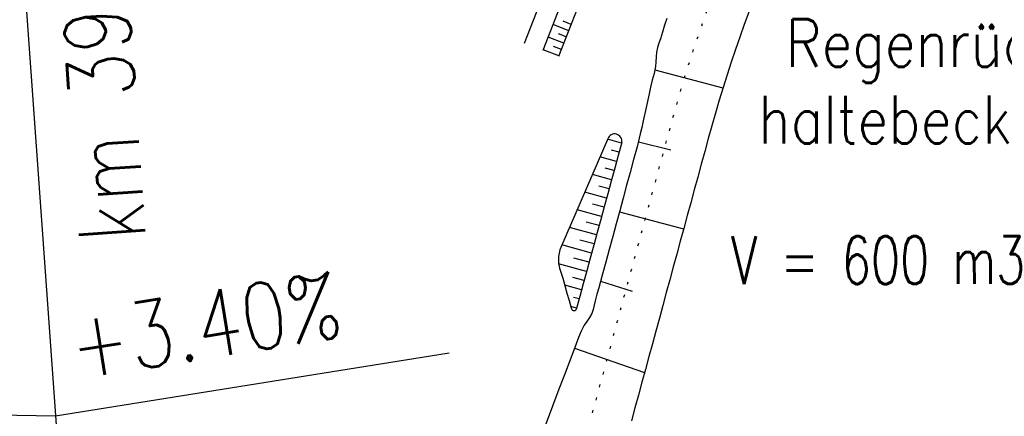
# Model space of a CAD drawing. Extents: x 0 to 1135, y 0 to 420.
# Tile 60 of 116: x 787 to 824, y 84 to 99. Entities that reach past the tile are written whole.
import ezdxf

# ---------------------------------------------------------------- set-up
doc = ezdxf.new("R2010")
doc.units = 0
doc.header["$LTSCALE"] = 2
doc.header["$MEASUREMENT"] = 0
doc.linetypes.add('AUSGEZOGEN', pattern=[0])
doc.linetypes.add('PUNKTX2', pattern=[0.5, 0, -0.5])
for name, color, linetype in [('FBRTOP', 8, 'AUSGEZOGEN'), ('NZ', 8, 'AUSGEZOGEN'), ('Regenrückhaltebecken', 15, 'CONTINUOUS'), ('Wege', 15, 'CONTINUOUS')]:
    doc.layers.add(name, color=color, linetype=linetype)
doc.styles.add('ROMANS', font='romans.shx', dxfattribs={"width": 0.8})

msp = doc.modelspace()

# ---------------------------------------------------------------- linework, layer by layer
at = {"layer": 'FBRTOP', "const_width": 0.5}
for points in [[(703.395, 216.78, -0.000001), (715.863, 217.671, 0.000009), (728.331, 218.561, 0.00001), (740.799, 219.453, -0.000012), (753.267, 220.344, -0.000007), (765.735, 221.235, 0.000008), (778.203, 222.125, 0.000004), (815.608, 224.799, -0.000002), (853.013, 227.472, -0.000001), (902.886, 231.036, 0.000001), (950, 234.403, 0.000002)], [(703.68, 212.79, -0.000001), (716.148, 213.681, 0.000009), (728.616, 214.572, 0.00001), (741.084, 215.463, -0.000012), (753.552, 216.354, -0.000007), (766.02, 217.245, 0.000008), (778.488, 218.136, 0.000004), (815.893, 220.809, -0.000002), (853.298, 223.482, -0.000001), (903.171, 227.046, 0.000001), (950, 230.392, 0.000002)]]:
    msp.add_lwpolyline(points, format="xyb", dxfattribs=at)
at = {"layer": 'NZ'}
for p, q in [((779.103, 212.994), (788.693, 78.764)), ((788.325, 83.921), (803.137, 86.29)), ((773.327, 84.16), (788.325, 83.921))]:
    msp.add_line(p, q, dxfattribs=at)
at = {"layer": 'Regenrückhaltebecken', "linetype": 'Continuous'}
for p, q in [((810.873, 96.934), (813.432, 96.263)), ((809.62, 94.183), (809.092, 94.327)), ((810.252, 94.231), (811.468, 93.931)), ((809.526, 93.838), (809.238, 93.916)), ((809.432, 93.493), (808.806, 93.664)), ((809.244, 92.803), (808.52, 93)), ((809.338, 93.148), (809.001, 93.24)), ((809.056, 92.113), (808.234, 92.337)), ((809.15, 92.458), (808.763, 92.563)), ((808.962, 91.768), (808.526, 91.887)), ((808.868, 91.423), (807.948, 91.674)), ((809.537, 91.594), (811.954, 90.957)), ((808.774, 91.078), (808.289, 91.21)), ((808.68, 90.733), (807.662, 91.01)), ((808.586, 90.388), (808.053, 90.533)), ((808.492, 90.043), (807.366, 90.35)), ((808.304, 89.353), (807.25, 89.64)), ((808.398, 89.698), (807.829, 89.853)), ((808.21, 89.008), (807.785, 89.124)), ((808.828, 88.988), (810.022, 88.618)), ((808.116, 88.663), (807.487, 88.834)), ((808.022, 88.318), (807.809, 88.376)), ((807.928, 87.973), (807.71, 88.032)), ((807.849, 86.465), (810.483, 85.557))]:
    msp.add_line(p, q, dxfattribs=at)
at = {"layer": 'Regenrückhaltebecken', "linetype": 'PUNKTX2'}
msp.add_lwpolyline([(812.826, 99.155), (812.652, 98.671), (812.482, 98.184), (812.317, 97.697), (812.157, 97.207), (812.002, 96.716), (811.851, 96.223), (811.706, 95.729), (811.566, 95.234), (811.432, 94.744), (811.3, 94.262), (811.169, 93.779), (811.037, 93.297), (810.906, 92.815), (810.774, 92.332), (810.643, 91.85), (810.512, 91.367), (810.38, 90.885), (810.249, 90.403), (810.117, 89.92), (809.986, 89.438), (809.854, 88.955), (809.723, 88.473), (809.591, 87.991), (809.46, 87.508), (809.329, 87.026), (809.197, 86.543), (809.066, 86.061), (808.934, 85.578), (808.803, 85.096), (808.671, 84.614), (808.54, 84.131), (808.408, 83.649)], dxfattribs=at)
at = {"layer": 'Regenrückhaltebecken', "linetype": 'Continuous'}
for points in [[(814.409, 99.108), (814.235, 98.639), (814.065, 98.169), (813.9, 97.697), (813.74, 97.223), (813.585, 96.748), (813.434, 96.271), (813.288, 95.793), (813.147, 95.313), (813.011, 94.832), (812.879, 94.35), (812.747, 93.868), (812.616, 93.385), (812.485, 92.903), (812.353, 92.42), (812.222, 91.938), (812.09, 91.455), (811.959, 90.973), (811.827, 90.491), (811.696, 90.008), (811.564, 89.526), (811.433, 89.043), (811.302, 88.561), (811.17, 88.079), (811.039, 87.596), (810.907, 87.114), (810.776, 86.631), (810.644, 86.149), (810.513, 85.667), (810.381, 85.184), (810.25, 84.702), (810.119, 84.219), (809.987, 83.737)], [(811.317, 98.864), (811.238, 98.612), (811.163, 98.359), (811.083, 98.107), (811.024, 97.94), (810.97, 97.772), (810.931, 97.601), (810.914, 97.422), (810.907, 97.24), (810.894, 97.06), (810.842, 96.802), (810.772, 96.547), (810.71, 96.29), (810.654, 96.033), (810.539, 95.519), (810.43, 95.017), (810.377, 94.772), (810.324, 94.528), (810.204, 94.042), (810.072, 93.56), (809.941, 93.078), (809.81, 92.595), (809.678, 92.113), (809.547, 91.63), (809.415, 91.148), (809.284, 90.665), (809.152, 90.183), (809.021, 89.701), (808.889, 89.218), (808.825, 88.977), (808.758, 88.736), (808.689, 88.496), (808.627, 88.253), (808.591, 88.089), (808.551, 87.926), (808.495, 87.771), (808.411, 87.62), (808.313, 87.475), (808.216, 87.329), (808.099, 87.104), (808.002, 86.869), (807.912, 86.634), (807.824, 86.399), (807.646, 85.929), (807.468, 85.46), (807.289, 84.99), (807.111, 84.52), (806.933, 84.051), (806.755, 83.581)], [(809.099, 94.343), (808.899, 93.88), (808.699, 93.416), (808.499, 92.952), (808.299, 92.488), (808.099, 92.025), (807.899, 91.561), (807.699, 91.097), (807.601, 90.865), (807.499, 90.634), (807.391, 90.405), (807.299, 90.17), (807.246, 89.92), (807.246, 89.666), (807.284, 89.476), (807.342, 89.29), (807.406, 89.104), (807.489, 88.824), (807.565, 88.543), (807.644, 88.262), (807.725, 87.981)], [(809.625, 94.2), (809.494, 93.718), (809.362, 93.235), (809.231, 92.753), (809.099, 92.27), (808.968, 91.788), (808.836, 91.306), (808.705, 90.823), (808.573, 90.341), (808.442, 89.858), (808.311, 89.376), (808.179, 88.894), (808.048, 88.411), (807.916, 87.929)]]:
    msp.add_lwpolyline(points, dxfattribs=at)
for centre, radius, start, end in [((809.357, 94.253), 0.273, 348.8889, 160.6281), ((807.829, 87.987), 0.105, 183.1051, 326.4123)]:
    msp.add_arc(centre, radius, start, end, dxfattribs=at)
at = {"layer": 'Wege', "linetype": 'Continuous'}
for p, q in [((806.666, 97.678), (807.392, 99.542)), ((807.618, 98.38), (807.982, 99.312)), ((807.63, 98.41), (807.04, 98.639)), ((807.722, 98.648), (807.428, 98.762)), ((807.445, 97.935), (806.855, 98.164)), ((807.538, 98.173), (807.243, 98.287)), ((807.256, 97.448), (807.618, 98.38)), ((807.353, 97.698), (807.058, 97.812)), ((807.261, 97.46), (806.671, 97.689))]:
    msp.add_line(p, q, dxfattribs=at)
msp.add_lwpolyline([(805.97, 97.938), (808.899, 105.45), (809.258, 106.319), (809.652, 107.172), (810.079, 108.01), (810.539, 108.829), (811.032, 109.63), (811.556, 110.41), (812.111, 111.168), (812.696, 111.904), (812.999, 112.263), (833.411, 135.926)], dxfattribs=at)

# ---------------------------------------------------------------- texts
at = {"layer": 'NZ', "style": 'ROMANS', "width": 0.8}
for s, rotation, p in [('km 398,400.25', 94.0865, (791.727, 90.571)), ('+3.40%%%', 9.0865, (789.078, 85.29))]:
    msp.add_text(s, height=2.5, rotation=rotation, dxfattribs=at).set_placement(p)
at = {"layer": 'Regenrückhaltebecken', "linetype": 'Continuous', "style": 'ROMANS', "width": 0.8337}
for s, oblique, p in [(' Regenrück-', 0, (814.762, 97.044)), ('haltebecken', 360, (814.763, 94.164)), ('V = 600 m3', 0, (813.732, 88.878))]:
    msp.add_text(s, height=1.8, rotation=0.0294, dxfattribs=dict(at, oblique=oblique)).set_placement(p)

doc.saveas('drawing.dxf')
